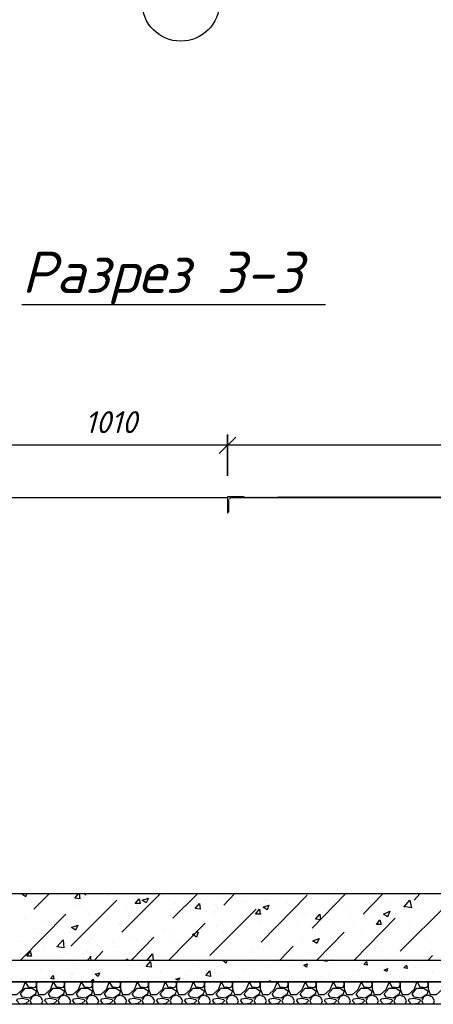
# Model space of a CAD drawing. Extents: x -119078 to 1619993, y 264752 to 340742.
# Tile 58 of 220: x 433635 to 437390, y 302414 to 311357. Entities that reach past the tile are written whole.
import ezdxf

# ---------------------------------------------------------------- set-up
doc = ezdxf.new("R2010")
doc.units = 0
doc.header["$MEASUREMENT"] = 0
doc.linetypes.add('CONTI', pattern=[0])
doc.layers.get('0').update_dxf_attribs({"color": 250, "linetype": 'CONTI'})
for name, color, linetype in [('PDF _Геометрия', 250, 'Continuous'), ('PDF _Сплошная заливка', 7, 'Continuous'), ('PDF _Текст', 7, 'Continuous')]:
    doc.layers.add(name, color=color, linetype=linetype)
doc.styles.add('ICOCPEUR', font='isocpeui.ttf')
doc.styles.add('PDF ISOCPEUR Italic', font='isocpeui.ttf')

msp = doc.modelspace()

# ---------------------------------------------------------------- linework, layer by layer
at = {"layer": 'PDF _Геометрия', "color": 7, "lineweight": -3}
for points in [[(433654.21, 308770.998), (435552.91, 308770.998), (436410.182, 308770.998)], [(440620.342, 302814.543), (440620.342, 307018.353), (440023.426, 307018.353), (440023.426, 303417.809), (431025.242, 303417.809), (431025.242, 307018.353), (430421.976, 307018.353), (430421.976, 302814.543)], [(433501.806, 307018.353), (435521.159, 307018.353)], [(435673.563, 307024.703), (435521.159, 307024.703), (435521.159, 306878.649), (435527.509, 306878.649)], [(435667.213, 307018.353), (435552.91, 307018.353), (440023.426, 307018.353)], [(435667.213, 307024.703), (435667.213, 307024.703)], [(435533.859, 306884.999), (435533.859, 306999.302)], [(435527.509, 306884.999), (435527.509, 306884.999)]]:
    msp.add_lwpolyline(points, dxfattribs=at)
at = {"layer": 'PDF _Геометрия', "color": 251, "lineweight": -3, "true_color": 0x535353}
for points in [[(435444.957, 307418.413), (435597.361, 307564.467)], [(435521.159, 307589.868), (435521.159, 307215.208)]]:
    msp.add_lwpolyline(points, close=True, dxfattribs=at)
for points in [[(433400.204, 307494.615), (435622.762, 307494.615)], [(435425.906, 307494.615), (440125.029, 307494.615)], [(440118.679, 307018.353), (435978.371, 307018.353)]]:
    msp.add_lwpolyline(points, dxfattribs=at)
at = {"layer": 'PDF _Геометрия', "color": 8, "lineweight": -3, "true_color": 0x767676}
for points in [[(433654.21, 303417.809), (433692.311, 303392.408), (433698.661, 303417.809)], [(433679.611, 303373.357), (433679.611, 303373.357)], [(433762.163, 303278.105), (433901.867, 303417.809)], [(433965.368, 303411.458), (433965.368, 303411.458)], [(434098.722, 302941.546), (434517.833, 303360.657)], [(434174.924, 303417.809), (434181.274, 303373.357), (434136.823, 303379.708), (434168.574, 303417.809)], [(434225.725, 303405.108), (434238.425, 303417.809)], [(434251.126, 303405.108), (434251.126, 303405.108)], [(434441.631, 303398.758), (434441.631, 303398.758)], [(434562.284, 303068.549), (434911.543, 303417.809)], [(434848.041, 303386.058), (434848.041, 303386.058)], [(435025.846, 303195.553), (435248.102, 303417.809)], [(435254.452, 303367.007), (435254.452, 303367.007)], [(435438.607, 303386.058), (435438.607, 303386.058)], [(435489.408, 303316.206), (435584.661, 303417.809)], [(435660.863, 303347.957), (435660.863, 303347.957)], [(435686.263, 303360.657), (435686.263, 303360.657)], [(435825.967, 302979.647), (436245.078, 303405.108)], [(435864.068, 303360.657), (435864.068, 303360.657)], [(435876.768, 303367.007), (435876.768, 303367.007)], [(436289.529, 303106.65), (436594.337, 303417.809)], [(436753.091, 303233.654), (436930.896, 303417.809)], [(437121.401, 303297.155), (437178.552, 303360.657), (437191.252, 303290.805), (437121.401, 303303.506)], [(437216.653, 303360.657), (437267.454, 303417.809)], [(433787.564, 303335.256), (433787.564, 303335.256)], [(433806.614, 303328.906), (433806.614, 303328.906)], [(434143.173, 303316.206), (434143.173, 303316.206)], [(434193.974, 303316.206), (434193.974, 303316.206)], [(434600.385, 303297.155), (434600.385, 303297.155)], [(434651.186, 303271.755), (434651.186, 303271.755)], [(435006.795, 303278.105), (435006.795, 303278.105)], [(435044.896, 303328.906), (435044.896, 303328.906)], [(435210.001, 303297.155), (435210.001, 303297.155)], [(435362.405, 302858.994), (435781.516, 303278.105)], [(435400.506, 303322.556), (435400.506, 303322.556)], [(435413.206, 303265.405), (435413.206, 303265.405)], [(435432.257, 303290.805), (435432.257, 303290.805)], [(435825.967, 303233.654), (435775.166, 303233.654), (435813.267, 303278.105), (435819.617, 303233.654)], [(436067.273, 303328.906), (436067.273, 303328.906)], [(436473.684, 303316.206), (436473.684, 303316.206)], [(436600.687, 303290.805), (436600.687, 303290.805)], [(436880.094, 303297.155), (436880.094, 303297.155)], [(436981.697, 303341.607), (436981.697, 303341.607)], [(437089.65, 302897.095), (437508.761, 303316.206)], [(437121.401, 303278.105), (437121.401, 303278.105)], [(437127.751, 303278.105), (437127.751, 303278.105)], [(437286.505, 303278.105), (437286.505, 303278.105)], [(433641.51, 302814.543), (434054.271, 303233.654)], [(433679.611, 303195.553), (433679.611, 303195.553)], [(433870.116, 303170.152), (433870.116, 303170.152)], [(434244.776, 303170.152), (434244.776, 303170.152)], [(434263.826, 303227.304), (434263.826, 303227.304)], [(434435.281, 303195.553), (434435.281, 303195.553)], [(434727.388, 303233.654), (434727.388, 303233.654)], [(434987.745, 303214.603), (434987.745, 303214.603)], [(435406.856, 303233.654), (435406.856, 303233.654)], [(435813.267, 303176.502), (435813.267, 303176.502)], [(435819.617, 303246.354), (435819.617, 303246.354)], [(436206.977, 303233.654), (436206.977, 303233.654)], [(436226.027, 303227.304), (436226.027, 303227.304)], [(436372.081, 303182.852), (436321.28, 303189.203), (436359.381, 303233.654), (436365.731, 303182.852)], [(436448.283, 303189.203), (436448.283, 303189.203)], [(436638.788, 303214.603), (436638.788, 303214.603)], [(436670.539, 302814.543), (437045.199, 303195.553)], [(436930.896, 303252.704), (436930.896, 303252.704)], [(437045.199, 303195.553), (437045.199, 303195.553)], [(433768.513, 303106.65), (433768.513, 303106.65)], [(434543.233, 303138.401), (434543.233, 303138.401)], [(434943.294, 303106.65), (434943.294, 303106.65)], [(434987.745, 302814.543), (435317.954, 303151.102)], [(435425.906, 303132.051), (435425.906, 303132.051)], [(435965.67, 303125.701), (435965.67, 303125.701)], [(436156.175, 303151.102), (436156.175, 303151.102)], [(436664.189, 303151.102), (436664.189, 303151.102)], [(436975.347, 303087.6), (436975.347, 303087.6)], [(437178.552, 303138.401), (437178.552, 303138.401)], [(437369.057, 303144.751), (437369.057, 303144.751)], [(433882.816, 303030.448), (433882.816, 303030.448)], [(434098.722, 303062.199), (434098.722, 303062.199)], [(434289.227, 303011.398), (434289.227, 303011.398)], [(434638.486, 303017.748), (434638.486, 303017.748)], [(434651.186, 302814.543), (434854.392, 303024.098)], [(434695.637, 302998.698), (434695.637, 302998.698)], [(435006.795, 302998.698), (435006.795, 302998.698)], [(435032.196, 303074.9), (435032.196, 303074.9)], [(435197.3, 303024.098), (435197.3, 303024.098)], [(435254.452, 303068.549), (435241.752, 303024.098), (435203.651, 303049.499), (435254.452, 303074.9)], [(435489.408, 303062.199), (435489.408, 303062.199)], [(436206.977, 303024.098), (436206.977, 303024.098)], [(436333.98, 302814.543), (436581.637, 303068.549)], [(436587.987, 303036.799), (436587.987, 303036.799)], [(436734.041, 303062.199), (436734.041, 303062.199)], [(437203.953, 303011.398), (437203.953, 303011.398)], [(433654.21, 302985.997), (433654.21, 302985.997)], [(433730.412, 302897.095), (433743.113, 302852.644), (433698.661, 302852.644), (433736.762, 302897.095)], [(433863.766, 302916.145), (433863.766, 302916.145)], [(434238.425, 302897.095), (434238.425, 302897.095)], [(434257.476, 302973.297), (434257.476, 302973.297)], [(434314.627, 302814.543), (434390.829, 302897.095)], [(434479.732, 302979.647), (434479.732, 302979.647)], [(434524.183, 302935.196), (434524.183, 302935.196)], [(435102.048, 302979.647), (435102.048, 302979.647)], [(435508.459, 302960.597), (435508.459, 302960.597)], [(435743.415, 302897.095), (435743.415, 302897.095)], [(435800.566, 302928.846), (435800.566, 302928.846)], [(435845.017, 302909.795), (435845.017, 302909.795)], [(435914.869, 302941.546), (435914.869, 302941.546)], [(435997.421, 302814.543), (436118.074, 302941.546)], [(436200.627, 302985.997), (436200.627, 302985.997)], [(436289.529, 302985.997), (436289.529, 302985.997)], [(436321.28, 302928.846), (436321.28, 302928.846)], [(436727.69, 302947.896), (436727.69, 302947.896)], [(436727.69, 302909.795), (436727.69, 302909.795)], [(436918.195, 302973.297), (436918.195, 302973.297)], [(436918.195, 302897.095), (436918.195, 302897.095)], [(437362.707, 302973.297), (437362.707, 302973.297)], [(434016.17, 302858.994), (434016.17, 302858.994)], [(434047.92, 302871.694), (434047.92, 302871.694)], [(434251.126, 302814.543), (434282.877, 302852.644)], [(434282.877, 302814.543), (434276.526, 302852.644)], [(434594.035, 302814.543), (434619.435, 302827.243)], [(434613.085, 302814.543), (434613.085, 302827.243)], [(434790.89, 302814.543), (434841.691, 302871.694), (434848.041, 302814.543)], [(434936.944, 302808.193), (434936.944, 302808.193)], [(435025.846, 302820.893), (435025.846, 302820.893)], [(435400.506, 302833.593), (435400.506, 302833.593)], [(435419.556, 302878.044), (435419.556, 302878.044)], [(435514.809, 302814.543), (435508.459, 302789.142), (435483.058, 302808.193), (435502.108, 302814.543)], [(435768.815, 302827.243), (435768.815, 302827.243)], [(435921.219, 302814.543), (435921.219, 302814.543)], [(435959.32, 302852.644), (435959.32, 302852.644)], [(436194.276, 302814.543), (436194.276, 302814.543)], [(436245.078, 302884.395), (436245.078, 302884.395)], [(436422.882, 302814.543), (436422.882, 302801.842), (436397.482, 302808.193), (436403.832, 302814.543)], [(436473.684, 302820.893), (436473.684, 302820.893)], [(436962.646, 302833.593), (436962.646, 302833.593)], [(437134.101, 302890.745), (437134.101, 302890.745)], [(437343.656, 302814.543), (437381.757, 302858.994)], [(437362.707, 302890.745), (437362.707, 302890.745)], [(433825.665, 302738.341), (433825.665, 302738.341)], [(434124.122, 302789.142), (434124.122, 302789.142)], [(434295.577, 302719.29), (434295.577, 302719.29)], [(434378.129, 302731.991), (434378.129, 302731.991)], [(434619.435, 302763.741), (434619.435, 302763.741)], [(434638.486, 302770.092), (434638.486, 302770.092)], [(434746.439, 302782.792), (434746.439, 302782.792)], [(434892.493, 302801.842), (434892.493, 302801.842)], [(435203.651, 302763.741), (435203.651, 302763.741)], [(435667.213, 302738.341), (435667.213, 302738.341)], [(435762.465, 302731.991), (435762.465, 302731.991)], [(435889.468, 302751.041), (435889.468, 302751.041)], [(435933.92, 302776.442), (435933.92, 302776.442)], [(436086.324, 302776.442), (436086.324, 302776.442)], [(436194.276, 302801.842), (436194.276, 302801.842)], [(436467.334, 302789.142), (436467.334, 302789.142)], [(436664.189, 302719.29), (436664.189, 302719.29)], [(436740.391, 302782.792), (436740.391, 302782.792)], [(436962.646, 302770.092), (436962.646, 302770.092)], [(436968.997, 302751.041), (436968.997, 302751.041)], [(437007.098, 302770.092), (437007.098, 302770.092)], [(437038.848, 302719.29), (437038.848, 302719.29)], [(437223.003, 302782.792), (437223.003, 302782.792)], [(437229.353, 302744.691), (437229.353, 302744.691)], [(437280.155, 302757.391), (437280.155, 302757.391)], [(433654.21, 302649.438), (433654.21, 302649.438)], [(433654.21, 302636.738), (433654.21, 302636.738)], [(433857.416, 302662.139), (433857.416, 302662.139)], [(433927.267, 302636.738), (433927.267, 302636.738)], [(433978.069, 302681.189), (433978.069, 302681.189)], [(434105.072, 302693.89), (434105.072, 302693.89)], [(434111.422, 302693.89), (434111.422, 302693.89)], [(434613.085, 302662.139), (434613.085, 302662.139)], [(434886.142, 302636.738), (434886.142, 302636.738)], [(434911.543, 302712.94), (434911.543, 302712.94)], [(435121.098, 302649.438), (435121.098, 302649.438)], [(435152.849, 302674.839), (435152.849, 302674.839)], [(435248.102, 302662.139), (435248.102, 302662.139)], [(435413.206, 302706.59), (435413.206, 302706.59)], [(435444.957, 302687.539), (435444.957, 302687.539)], [(435889.468, 302617.688), (435908.519, 302630.388), (435908.519, 302617.688)], [(436187.926, 302643.088), (436187.926, 302643.088)], [(436372.081, 302668.489), (436372.081, 302668.489)], [(436397.482, 302630.388), (436397.482, 302630.388)], [(436441.933, 302674.839), (436441.933, 302674.839)], [(436587.987, 302655.789), (436587.987, 302655.789)], [(436708.64, 302712.94), (436708.64, 302712.94)], [(436911.845, 302700.24), (436911.845, 302700.24)], [(437083.3, 302655.789), (437083.3, 302655.789)], [(437381.757, 302706.59), (437381.757, 302706.59)], [(433546.257, 302617.688), (433533.557, 302604.987), (433533.557, 302554.186), (433552.608, 302503.385), (433609.759, 302503.385), (433660.56, 302547.836), (433685.961, 302611.337), (433679.611, 302617.688)], [(433705.012, 302617.688), (433692.311, 302604.987), (433711.362, 302573.236), (433774.863, 302566.886), (433787.564, 302585.937), (433787.564, 302604.987), (433774.863, 302617.688)], [(433800.264, 302617.688), (433787.564, 302604.987), (433787.564, 302554.186), (433806.614, 302503.385), (433863.766, 302503.385), (433914.567, 302547.836), (433939.968, 302611.337), (433933.618, 302617.688)], [(433959.018, 302617.688), (433946.318, 302604.987), (433965.368, 302573.236), (434028.87, 302566.886), (434041.57, 302585.937), (434041.57, 302604.987), (434028.87, 302617.688)], [(434054.271, 302617.688), (434041.57, 302604.987), (434041.57, 302554.186), (434060.621, 302503.385), (434117.772, 302503.385), (434168.574, 302547.836), (434193.974, 302611.337), (434187.624, 302617.688)], [(434200.324, 302624.038), (434200.324, 302624.038)], [(434213.025, 302617.688), (434200.324, 302604.987), (434219.375, 302573.236), (434282.877, 302566.886), (434295.577, 302585.937), (434295.577, 302604.987), (434295.577, 302554.186), (434314.627, 302503.385), (434371.779, 302503.385), (434422.58, 302547.836), (434447.981, 302611.337), (434441.631, 302617.688)], [(434467.031, 302617.688), (434454.331, 302604.987), (434473.382, 302573.236), (434536.883, 302566.886), (434549.584, 302585.937), (434549.584, 302604.987), (434536.883, 302617.688)], [(434562.284, 302617.688), (434549.584, 302604.987), (434549.584, 302554.186), (434568.634, 302503.385), (434625.786, 302503.385), (434676.587, 302547.836), (434701.988, 302611.337), (434695.637, 302617.688)], [(434721.038, 302617.688), (434708.338, 302604.987), (434727.388, 302573.236), (434790.89, 302566.886), (434803.59, 302585.937), (434803.59, 302604.987), (434790.89, 302617.688)], [(434816.291, 302617.688), (434803.59, 302604.987), (434803.59, 302554.186), (434822.641, 302503.385), (434879.792, 302503.385), (434930.594, 302547.836), (434955.994, 302611.337), (434949.644, 302617.688)], [(434975.045, 302617.688), (434962.344, 302604.987), (434981.395, 302573.236), (435044.896, 302566.886), (435057.597, 302585.937), (435057.597, 302604.987), (435044.896, 302617.688)], [(435070.297, 302617.688), (435057.597, 302604.987), (435057.597, 302554.186), (435076.647, 302503.385), (435133.799, 302503.385), (435184.6, 302547.836), (435210.001, 302611.337), (435203.651, 302617.688)], [(435229.051, 302617.688), (435216.351, 302604.987), (435235.401, 302573.236), (435298.903, 302566.886), (435311.603, 302585.937), (435311.603, 302604.987), (435298.903, 302617.688)], [(435324.304, 302617.688), (435311.603, 302604.987), (435311.603, 302554.186), (435330.654, 302503.385), (435387.805, 302503.385), (435438.607, 302547.836), (435464.007, 302611.337), (435457.657, 302617.688)], [(435483.058, 302617.688), (435470.358, 302604.987), (435489.408, 302573.236), (435552.91, 302566.886), (435565.61, 302585.937), (435565.61, 302604.987), (435552.91, 302617.688)], [(435578.31, 302617.688), (435565.61, 302604.987), (435565.61, 302554.186), (435584.661, 302503.385), (435641.812, 302503.385), (435692.613, 302547.836), (435718.014, 302611.337), (435711.664, 302617.688)], [(435737.065, 302617.688), (435724.364, 302604.987), (435743.415, 302573.236), (435806.916, 302566.886), (435819.617, 302585.937), (435819.617, 302604.987), (435806.916, 302617.688)], [(435813.267, 302617.688), (435819.617, 302617.688)], [(435832.317, 302617.688), (435819.617, 302604.987), (435819.617, 302554.186), (435838.667, 302503.385), (435895.819, 302503.385), (435946.62, 302547.836), (435972.021, 302611.337), (435965.67, 302617.688)], [(435819.617, 302617.688), (435819.617, 302617.688)], [(435991.071, 302617.688), (435978.371, 302604.987), (435997.421, 302573.236), (436060.923, 302566.886), (436073.623, 302585.937), (436073.623, 302604.987), (436060.923, 302617.688)], [(436086.324, 302617.688), (436073.623, 302604.987), (436073.623, 302554.186), (436092.674, 302503.385), (436149.825, 302503.385), (436200.627, 302547.836), (436226.027, 302611.337), (436219.677, 302617.688)], [(436245.078, 302617.688), (436232.377, 302604.987), (436251.428, 302573.236), (436314.93, 302566.886), (436327.63, 302585.937), (436327.63, 302604.987), (436314.93, 302617.688)], [(436340.33, 302617.688), (436327.63, 302604.987), (436327.63, 302554.186), (436346.68, 302503.385), (436403.832, 302503.385), (436454.633, 302547.836), (436480.034, 302611.337), (436473.684, 302617.688)], [(436499.084, 302617.688), (436486.384, 302604.987), (436505.435, 302573.236), (436568.936, 302566.886), (436581.637, 302585.937), (436581.637, 302604.987), (436568.936, 302617.688)], [(436594.337, 302617.688), (436581.637, 302604.987), (436581.637, 302554.186), (436600.687, 302503.385), (436657.839, 302503.385), (436708.64, 302547.836), (436734.041, 302611.337), (436727.69, 302617.688)], [(436753.091, 302617.688), (436740.391, 302604.987), (436759.441, 302573.236), (436822.943, 302566.886), (436835.643, 302585.937), (436835.643, 302604.987), (436822.943, 302617.688)], [(436848.343, 302617.688), (436835.643, 302604.987), (436835.643, 302554.186), (436854.694, 302503.385), (436911.845, 302503.385), (436962.646, 302547.836), (436988.047, 302611.337), (436981.697, 302617.688)], [(437007.098, 302617.688), (436994.397, 302604.987), (437013.448, 302573.236), (437076.949, 302566.886), (437089.65, 302585.937), (437089.65, 302604.987), (437076.949, 302617.688)], [(437102.35, 302617.688), (437089.65, 302604.987), (437089.65, 302554.186), (437108.7, 302503.385), (437165.852, 302503.385), (437216.653, 302547.836), (437242.054, 302611.337), (437235.704, 302617.688)], [(437261.104, 302617.688), (437248.404, 302604.987), (437267.454, 302573.236), (437330.956, 302566.886), (437343.656, 302585.937), (437343.656, 302604.987), (437330.956, 302617.688)], [(437356.357, 302617.688), (437343.656, 302604.987), (437343.656, 302554.186), (437362.707, 302503.385), (437419.858, 302503.385), (437470.66, 302547.836), (437496.06, 302611.337), (437489.71, 302617.688)], [(433635.16, 302414.482), (433609.759, 302446.233), (433616.109, 302465.284), (433660.56, 302471.634), (433711.362, 302458.933), (433717.712, 302446.233), (433692.311, 302420.832), (433647.86, 302414.482)], [(433832.015, 302414.482), (433844.715, 302446.233), (433825.665, 302477.984), (433787.564, 302497.034), (433749.463, 302484.334), (433730.412, 302446.233), (433743.113, 302414.482)], [(433889.166, 302414.482), (433863.766, 302446.233), (433870.116, 302465.284), (433914.567, 302471.634), (433965.368, 302458.933), (433971.719, 302446.233), (433946.318, 302420.832), (433901.867, 302414.482)], [(434086.021, 302414.482), (434098.722, 302446.233), (434079.671, 302477.984), (434041.57, 302497.034), (434003.469, 302484.334), (433984.419, 302446.233), (433997.119, 302414.482)], [(434143.173, 302414.482), (434117.772, 302446.233), (434124.122, 302465.284), (434168.574, 302471.634), (434219.375, 302458.933), (434225.725, 302446.233), (434200.324, 302420.832), (434155.873, 302414.482)], [(434340.028, 302414.482), (434352.728, 302446.233), (434333.678, 302477.984), (434295.577, 302497.034), (434257.476, 302484.334), (434238.425, 302446.233), (434251.126, 302414.482)], [(434397.18, 302414.482), (434371.779, 302446.233), (434378.129, 302465.284), (434422.58, 302471.634), (434473.382, 302458.933), (434479.732, 302446.233), (434454.331, 302420.832), (434409.88, 302414.482)], [(434594.035, 302414.482), (434606.735, 302446.233), (434587.685, 302477.984), (434549.584, 302497.034), (434511.483, 302484.334), (434492.432, 302446.233), (434505.132, 302414.482)], [(434651.186, 302414.482), (434625.786, 302446.233), (434632.136, 302465.284), (434676.587, 302471.634), (434727.388, 302458.933), (434733.738, 302446.233), (434708.338, 302420.832), (434663.887, 302414.482)], [(434848.041, 302414.482), (434860.742, 302446.233), (434841.691, 302477.984), (434803.59, 302497.034), (434765.489, 302484.334), (434746.439, 302446.233), (434759.139, 302414.482)], [(434905.193, 302414.482), (434879.792, 302446.233), (434886.142, 302465.284), (434930.594, 302471.634), (434981.395, 302458.933), (434987.745, 302446.233), (434962.344, 302420.832), (434917.893, 302414.482)], [(435102.048, 302414.482), (435114.748, 302446.233), (435095.698, 302477.984), (435057.597, 302497.034), (435019.496, 302484.334), (435000.445, 302446.233), (435013.146, 302414.482)], [(435159.199, 302414.482), (435133.799, 302446.233), (435140.149, 302465.284), (435184.6, 302471.634), (435235.401, 302458.933), (435241.752, 302446.233), (435216.351, 302420.832), (435171.9, 302414.482)], [(435356.055, 302414.482), (435368.755, 302446.233), (435349.704, 302477.984), (435311.603, 302497.034), (435273.502, 302484.334), (435254.452, 302446.233), (435267.152, 302414.482)], [(435413.206, 302414.482), (435387.805, 302446.233), (435394.156, 302465.284), (435438.607, 302471.634), (435489.408, 302458.933), (435495.758, 302446.233), (435470.358, 302420.832), (435425.906, 302414.482)], [(435610.061, 302414.482), (435622.762, 302446.233), (435603.711, 302477.984), (435565.61, 302497.034), (435527.509, 302484.334), (435508.459, 302446.233), (435521.159, 302414.482)], [(435667.213, 302414.482), (435641.812, 302446.233), (435648.162, 302465.284), (435692.613, 302471.634), (435743.415, 302458.933), (435749.765, 302446.233), (435724.364, 302420.832), (435679.913, 302414.482)], [(435864.068, 302414.482), (435876.768, 302446.233), (435857.718, 302477.984), (435819.617, 302497.034), (435781.516, 302484.334), (435762.465, 302446.233), (435775.166, 302414.482)], [(435921.219, 302414.482), (435895.819, 302446.233), (435902.169, 302465.284), (435946.62, 302471.634), (435997.421, 302458.933), (436003.771, 302446.233), (435978.371, 302420.832), (435933.92, 302414.482)], [(436118.074, 302414.482), (436130.775, 302446.233), (436111.724, 302477.984), (436073.623, 302497.034), (436035.522, 302484.334), (436016.472, 302446.233), (436029.172, 302414.482)], [(436175.226, 302414.482), (436149.825, 302446.233), (436156.175, 302465.284), (436200.627, 302471.634), (436251.428, 302458.933), (436257.778, 302446.233), (436232.377, 302420.832), (436187.926, 302414.482)], [(436372.081, 302414.482), (436384.781, 302446.233), (436365.731, 302477.984), (436327.63, 302497.034), (436289.529, 302484.334), (436270.478, 302446.233), (436283.179, 302414.482)], [(436429.233, 302414.482), (436403.832, 302446.233), (436410.182, 302465.284), (436454.633, 302471.634), (436505.435, 302458.933), (436511.785, 302446.233), (436486.384, 302420.832), (436441.933, 302414.482)], [(436626.088, 302414.482), (436638.788, 302446.233), (436619.738, 302477.984), (436581.637, 302497.034), (436543.536, 302484.334), (436524.485, 302446.233), (436537.185, 302414.482)], [(436683.239, 302414.482), (436657.839, 302446.233), (436664.189, 302465.284), (436708.64, 302471.634), (436759.441, 302458.933), (436765.791, 302446.233), (436740.391, 302420.832), (436695.94, 302414.482)], [(436880.094, 302414.482), (436892.795, 302446.233), (436873.744, 302477.984), (436835.643, 302497.034), (436797.542, 302484.334), (436778.492, 302446.233), (436791.192, 302414.482)], [(436937.246, 302414.482), (436911.845, 302446.233), (436918.195, 302465.284), (436962.646, 302471.634), (437013.448, 302458.933), (437019.798, 302446.233), (436994.397, 302420.832), (436949.946, 302414.482)], [(437134.101, 302414.482), (437146.801, 302446.233), (437127.751, 302477.984), (437089.65, 302497.034), (437051.549, 302484.334), (437032.498, 302446.233), (437045.199, 302414.482)], [(437191.252, 302414.482), (437165.852, 302446.233), (437172.202, 302465.284), (437216.653, 302471.634), (437267.454, 302458.933), (437273.805, 302446.233), (437248.404, 302420.832), (437203.953, 302414.482)], [(437388.108, 302414.482), (437400.808, 302446.233), (437381.757, 302477.984), (437343.656, 302497.034), (437305.555, 302484.334), (437286.505, 302446.233), (437299.205, 302414.482)]]:
    msp.add_lwpolyline(points, dxfattribs=at)
for points in [[(434721.038, 303373.357), (434727.388, 303328.906), (434682.937, 303328.906)], [(434803.59, 303379.708), (434784.54, 303335.256), (434746.439, 303360.657)], [(435267.152, 303328.906), (435273.502, 303278.105), (435229.051, 303284.455)], [(435895.819, 303316.206), (435883.118, 303271.755), (435845.017, 303297.155)], [(436994.397, 303259.054), (436975.347, 303208.253), (436937.246, 303233.654)], [(436905.495, 303182.852), (436918.195, 303138.401), (436873.744, 303138.401)], [(434162.223, 303132.051), (434143.173, 303087.6), (434105.072, 303113.001)], [(434035.22, 302928.846), (433971.719, 302935.196), (434028.87, 302998.698)], [(436353.031, 303011.398), (436333.98, 302966.947), (436295.879, 302992.347)], [(434828.991, 302751.041), (434784.54, 302757.391), (434822.641, 302801.842)], [(435368.755, 302668.489), (435324.304, 302674.839), (435362.405, 302719.29)], [(436245.078, 302782.792), (436238.728, 302751.041), (436213.327, 302770.092)], [(436784.842, 302801.842), (436791.192, 302770.092), (436759.441, 302776.442)], [(436975.347, 302738.341), (436968.997, 302712.94), (436943.596, 302725.64)], [(437146.801, 302770.092), (437153.151, 302738.341), (437121.401, 302744.691)], [(433939.968, 302674.839), (433946.318, 302643.088), (433914.567, 302649.438)], [(434301.927, 302643.088), (434308.277, 302617.688), (434295.577, 302604.987), (434282.877, 302617.688)], [(434359.079, 302700.24), (434346.378, 302668.489), (434320.978, 302687.539)], [(435089.348, 302655.789), (435076.647, 302630.388), (435051.247, 302643.088)], [(433660.56, 302477.984), (433641.51, 302509.735), (433685.961, 302560.536), (433749.463, 302560.536), (433787.564, 302535.135), (433774.863, 302503.385), (433724.062, 302471.634)], [(433914.567, 302477.984), (433895.517, 302509.735), (433939.968, 302560.536), (434003.469, 302560.536), (434041.57, 302535.135), (434028.87, 302503.385), (433978.069, 302471.634)], [(434168.574, 302477.984), (434149.523, 302509.735), (434193.974, 302560.536), (434257.476, 302560.536), (434295.577, 302535.135), (434282.877, 302503.385), (434232.075, 302471.634)], [(434422.58, 302477.984), (434403.53, 302509.735), (434447.981, 302560.536), (434511.483, 302560.536), (434549.584, 302535.135), (434536.883, 302503.385), (434486.082, 302471.634)], [(434676.587, 302477.984), (434657.536, 302509.735), (434701.988, 302560.536), (434765.489, 302560.536), (434803.59, 302535.135), (434790.89, 302503.385), (434740.089, 302471.634)], [(434930.594, 302477.984), (434911.543, 302509.735), (434955.994, 302560.536), (435019.496, 302560.536), (435057.597, 302535.135), (435044.896, 302503.385), (434994.095, 302471.634)], [(435184.6, 302477.984), (435165.55, 302509.735), (435210.001, 302560.536), (435273.502, 302560.536), (435311.603, 302535.135), (435298.903, 302503.385), (435248.102, 302471.634)], [(435438.607, 302477.984), (435419.556, 302509.735), (435464.007, 302560.536), (435527.509, 302560.536), (435565.61, 302535.135), (435552.91, 302503.385), (435502.108, 302471.634)], [(435692.613, 302477.984), (435673.563, 302509.735), (435718.014, 302560.536), (435781.516, 302560.536), (435819.617, 302535.135), (435806.916, 302503.385), (435756.115, 302471.634)], [(435946.62, 302477.984), (435927.569, 302509.735), (435972.021, 302560.536), (436035.522, 302560.536), (436073.623, 302535.135), (436060.923, 302503.385), (436010.122, 302471.634)], [(436200.627, 302477.984), (436181.576, 302509.735), (436226.027, 302560.536), (436289.529, 302560.536), (436327.63, 302535.135), (436314.93, 302503.385), (436264.128, 302471.634)], [(436454.633, 302477.984), (436435.583, 302509.735), (436480.034, 302560.536), (436543.536, 302560.536), (436581.637, 302535.135), (436568.936, 302503.385), (436518.135, 302471.634)], [(436708.64, 302477.984), (436689.589, 302509.735), (436734.041, 302560.536), (436797.542, 302560.536), (436835.643, 302535.135), (436822.943, 302503.385), (436772.141, 302471.634)], [(436962.646, 302477.984), (436943.596, 302509.735), (436988.047, 302560.536), (437051.549, 302560.536), (437089.65, 302535.135), (437076.949, 302503.385), (437026.148, 302471.634)], [(437216.653, 302477.984), (437197.603, 302509.735), (437242.054, 302560.536), (437305.555, 302560.536), (437343.656, 302535.135), (437330.956, 302503.385), (437280.155, 302471.634)]]:
    msp.add_lwpolyline(points, close=True, dxfattribs=at)
at = {"layer": 'PDF _Геометрия', "color": 7, "lineweight": -3}
for points in [[(440823.547, 302617.688), (430225.121, 302617.688), (430225.121, 302814.543), (440823.547, 302814.543)], [(440925.15, 302414.482), (430123.518, 302414.482), (430123.518, 302617.688), (440925.15, 302617.688)]]:
    msp.add_lwpolyline(points, close=True, dxfattribs=at)
at = {"layer": 'PDF _Геометрия', "color": 1, "lineweight": -3}
msp.add_circle((435097.718, 311514.777), 352.434, dxfattribs=at)
at = {"layer": 'PDF _Геометрия', "color": 7, "lineweight": -3}
msp.add_arc((435556.086, 307002.476), 15.876, 90.002698, 179.9973062, dxfattribs=at)
at = {"layer": 'PDF _Сплошная заливка', "lineweight": 30, "transparency": 33554559}
for points in [[(435521.159, 307031.053), (435521.159, 307024.703), (440086.928, 307031.053)], [(435521.159, 307024.703), (440086.928, 307031.053), (440086.928, 307024.703)]]:
    msp.add_solid(points, dxfattribs=at)

# ---------------------------------------------------------------- texts
at = {"linetype": 'Continuous', "lineweight": 25, "ltscale": 15, "insert": (12863.76, 311222.017), "char_height": 250, "width": 17877.44941, "attachment_point": 1, "style": 'ICOCPEUR'}
msp.add_mtext('\\pi4862.31;{\\H1.16667x;\\LАнтисейсмические мероприятия\\P\\pi0;\\H0.71428x;\\l       Для обеспечения сейсмостойкости несущих конструкций и фундаментов соблюдены все условия КМК 2.01.03-19 «Строительство в сейсмических районах».\\P\\pi5355.138;\\H1.4x;\\LАнтикоррозионная защита\\l\\P\\pi0;\\H0.71428x;       Защита конструкций от коррозии должна производиться в соответствии КМК 2.03.11-96 "Защита строительных конструкций от коррозии" ГОСТ 9.402-2004 «Покрытия лакокрасочные. Подготовка (металлических поверхностей перед окрашиванием». Антикоррозионное покрытие должно обеспечивать защиту конструкций. \\P       \\A1;Все несущие металлоконструкции грунтовать и\\A0; окрасить эмалью ПФ-115 (ГОСТ6465-76) за 2 раза по грунтовке ГФ-021 (ГОСТ 25129-82)\\A1;.\\P      Для железобетонных конструкций использовать бетон \\A0;на портландцементе по ГОСТ 10178-85*,\\A1; водонепроницаемости W\\A0;4\\A1; и морозостойкостью F100\\A0;.\\A1;\\P\\A0;       \\A1;Все \\A0;поверхности бетонных и ж.б конструкций, соприкасающиеся с грунтом обмазать \\A1;\\C256;горячим битумом за 2 раза\\A0;\\C0; по ГОСТ 28379-89.}\\P\\pi5566.64787;{\\H1.16666x;\\LАнтипросадочные мероприятия\\A1;\\l\\P\\pi0;\\H0.71428x;        В соответствии с требованиями КМК 2.02.01-98 приняты противопросадочные мероприятия для первого типа грунтовых условий. Для устранения просадочных свойств грунтов I типа предусмотрено уплотнение тяжелыми трамбовками грунтов в основании котлованов и устройство подготовки из бетона класса В7,5. Насыпные грунты и строительный мусор толщиной до 1,5м удалить и заменить засыпкой из ГПС до бетонной подготовки.}', dxfattribs=at)
at = {"layer": 'PDF _Текст', "lineweight": 30, "insert": (433654.21, 308773.296), "char_height": 374.9938, "attachment_point": 7, "style": 'PDF ISOCPEUR Italic'}
msp.add_mtext('Разрез 3-3', dxfattribs=at)
at = {"layer": 'PDF _Текст', "color": 251, "lineweight": 30, "true_color": 0x535353, "insert": (434225.725, 307602.051), "char_height": 199.9945, "attachment_point": 7, "style": 'PDF ISOCPEUR Italic'}
msp.add_mtext('1010', dxfattribs=at)

doc.saveas('drawing.dxf')
